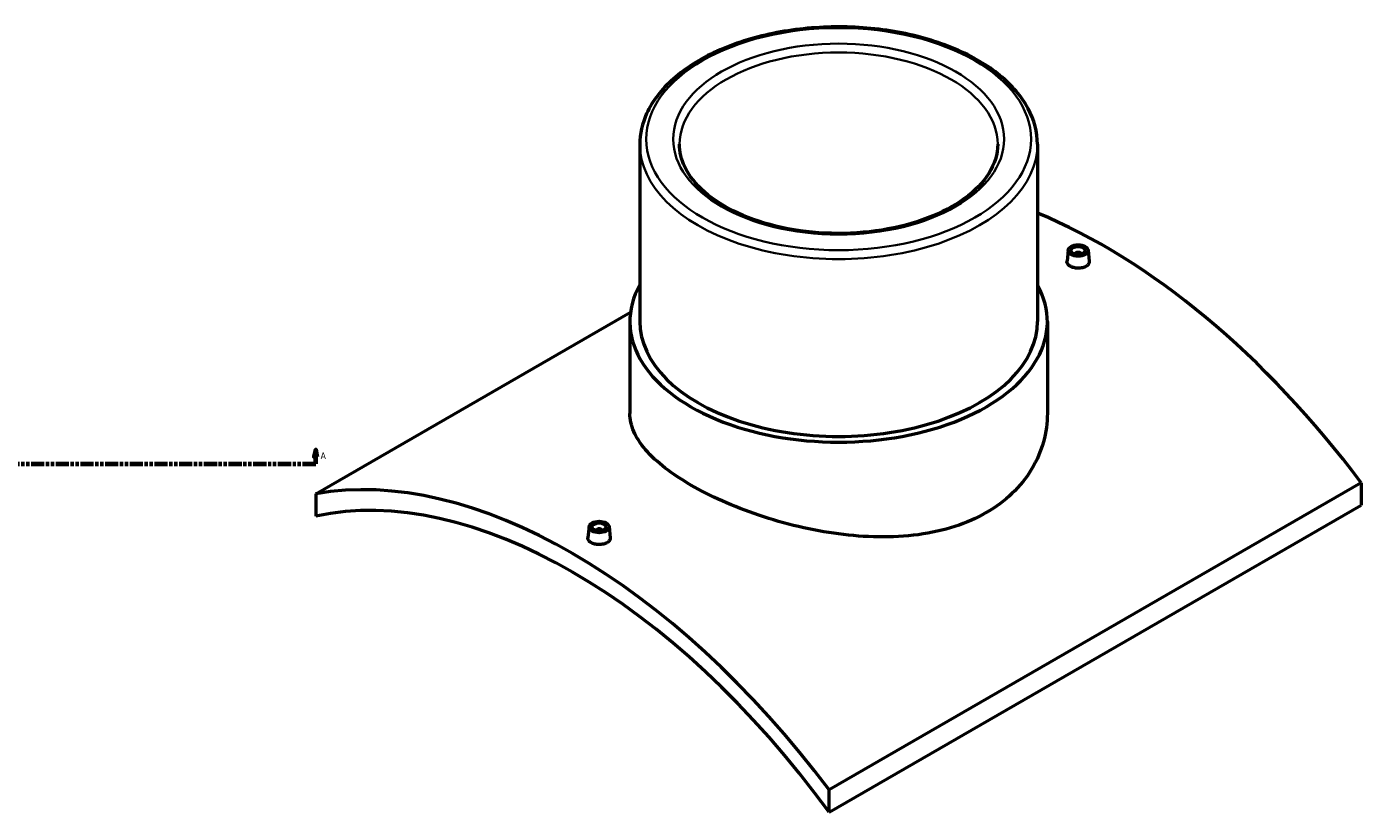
# Model space of a CAD drawing. Header units: millimetres. Extents: x -409 to 1791, y -460 to 2512.
# Tile 4 of 7: x 851 to 1791, y 753 to 1306. Entities that reach past the tile are written whole.
import ezdxf

# ---------------------------------------------------------------- set-up
doc = ezdxf.new("R2010")
doc.units = ezdxf.units.MM
doc.linetypes.add('DOUBLE_DASH_CHAIN', pattern=[1.2403, 0.6614, -0.0827, 0.1654, -0.0827, 0.1654, -0.0827])
for name, color, linetype, lineweight in [('Section Line (ANSI)', 7, 'DOUBLE_DASH_CHAIN', 70), ('Visible (ANSI)', 7, 'Continuous', 50), ('Visible Narrow (ANSI)', 7, 'Continuous', 35)]:
    doc.layers.add(name, color=color, linetype=linetype, lineweight=lineweight)
doc.styles.add('Label Text (ANSI)', font='tahoma.ttf')

# ---------------------------------------------------------------- blocks, each defined once
blk = doc.blocks.new('2dTransSection0')
at = {"layer": 'Section Line (ANSI)', "linetype": 'Continuous'}
for p, q in [((159.17, 1008.35), (158.17, 1003.35)), ((159.17, 1003.35), (159.17, 1008.35)), ((160.17, 1003.35), (159.17, 1008.35)), ((1054.6, 1008.35), (1053.6, 1003.35)), ((1054.6, 1003.35), (1054.6, 1008.35)), ((1055.6, 1003.35), (1054.6, 1008.35)), ((158.17, 1003.35), (160.17, 1003.35)), ((159.17, 998.35), (159.17, 1003.35)), ((159.17, 998.35), (168.44, 998.35)), ((1045.33, 998.35), (1054.6, 998.35)), ((1053.6, 1003.35), (1055.6, 1003.35)), ((1054.6, 998.35), (1054.6, 1003.35))]:
    blk.add_line(p, q, dxfattribs=at)
at = {"layer": 'Section Line (ANSI)', "linetype": 'DOUBLE_DASH_CHAIN', "ltscale": 14.009244}
blk.add_line((159.17, 998.35), (1054.6, 998.35), dxfattribs=at)
at = {"layer": 'Section Line (ANSI)', "linetype": 'Continuous', "flags": 128}
for points in [[(160.17, 1003.35), (159.17, 1008.35), (158.17, 1003.35), (160.17, 1003.35)], [(1055.6, 1003.35), (1054.6, 1008.35), (1053.6, 1003.35), (1055.6, 1003.35)]]:
    blk.add_lwpolyline(points, dxfattribs=at)
at = {"layer": 'Section Line (ANSI)'}
for points in [[(160.17, 1003.35), (159.17, 1008.35), (158.17, 1003.35), (160.17, 1003.35)], [(1055.6, 1003.35), (1054.6, 1008.35), (1053.6, 1003.35), (1055.6, 1003.35)]]:
    blk.add_solid(points, dxfattribs=at)
at = {"layer": 'Section Line (ANSI)', "char_height": 4.57, "attachment_point": 7, "style": 'Label Text (ANSI)'}
for insert in [(151.81, 1001.85), (1058.07, 1001.85)]:
    blk.add_mtext('A', dxfattribs=dict(at, insert=insert))

msp = doc.modelspace()

# ---------------------------------------------------------------- linework, layer by layer
at = {"layer": 'Visible (ANSI)'}
for p, q in [((1282.798, 1223.453), (1282.798, 1098.529)), ((1562.798, 1223.453), (1562.798, 1098.529)), ((1584.457, 1148.871), (1583.615, 1141.032)), ((1598.43, 1148.871), (1599.271, 1141.039)), ((1589.443, 1145.975), (1589.443, 1146.171)), ((1593.443, 1145.975), (1593.443, 1146.171)), ((1054.749, 977.248), (1276.243, 1105.128)), ((1275.798, 1098.529), (1275.798, 1033.829)), ((1569.798, 1098.529), (1569.798, 1033.829)), ((1790.847, 985.005), (1416.081, 768.633)), ((1790.847, 985.005), (1790.847, 969.262)), ((1054.749, 977.248), (1054.749, 961.506)), ((1416.081, 752.891), (1790.847, 969.262)), ((1247.167, 954.136), (1246.325, 946.298)), ((1252.153, 951.437), (1252.153, 951.24)), ((1256.153, 951.437), (1256.153, 951.24)), ((1261.14, 954.136), (1261.981, 946.304)), ((1416.081, 752.891), (1416.081, 768.633))]:
    msp.add_line(p, q, dxfattribs=at)
for centre, major_axis, start_param, end_param in [((1610.181, 771.113), (233, -403.568), 1.7758844, 2.5004932), ((1591.443, 1146.171), (-2, 0), 2.9638821, 6.4608959), ((1422.798, 1098.529), (147, 0), 2.831748, 6.5930299), ((1422.798, 1098.529), (-140, 0), 0, 3.1415927), ((1235.415, 554.742), (-233, 403.568), 4.9174771, 6.0780972), ((1235.415, 554.742), (-225, 389.711), 4.8939834, 6.1015909), ((1254.153, 951.437), (-2, 0), 2.9638821, 6.4608959)]:
    msp.add_ellipse(centre, major_axis=major_axis, ratio=0.5773503, start_param=start_param, end_param=end_param, dxfattribs=at)
for centre, major_axis in [((1591.443, 1148.621), (7, 0)), ((1591.443, 1148.621), (5, 0)), ((1254.153, 953.886), (-7, 0)), ((1254.153, 953.886), (5, 0))]:
    msp.add_ellipse(centre, major_axis=major_axis, ratio=0.5773503, dxfattribs=at)
for points, knots in [([(1562.798, 1223.453), (1562.798, 1232.083), (1560.515, 1240.694), (1551.652, 1257.18), (1544.924, 1265.024), (1527.572, 1279.237), (1516.81, 1285.549), (1492.473, 1295.85), (1478.889, 1299.827), (1450.327, 1305.059), (1435.357, 1306.32), (1405.511, 1306.024), (1390.639, 1304.47), (1362.44, 1298.688), (1349.12, 1294.459), (1325.347, 1283.68), (1314.903, 1277.127), (1298.054, 1262.269), (1291.624, 1253.963), (1284.444, 1238.124), (1282.798, 1230.793), (1282.798, 1223.453)], [0.7853982, 0.7853982, 0.7853982, 0.7853982, 1.0863798, 1.0863798, 1.3993943, 1.3993943, 1.723626, 1.723626, 2.0489571, 2.0489571, 2.3733755, 2.3733755, 2.6974281, 2.6974281, 3.0219287, 3.0219287, 3.3473296, 3.3473296, 3.671002, 3.671002, 3.9269908, 3.9269908, 3.9269908, 3.9269908]), ([(1534.798, 1223.453), (1534.798, 1216.544), (1532.716, 1209.602), (1524.549, 1196.625), (1518.736, 1190.591), (1504.058, 1179.954), (1495.312, 1175.319), (1475.634, 1167.802), (1464.706, 1164.922), (1441.752, 1161.243), (1429.725, 1160.451), (1405.829, 1161.059), (1393.964, 1162.461), (1371.651, 1167.299), (1361.204, 1170.731), (1342.814, 1179.208), (1334.869, 1184.246), (1322.194, 1195.328), (1317.487, 1201.362), (1312.036, 1212.778), (1310.798, 1218.121), (1310.798, 1223.453)], [5.4977871, 5.4977871, 5.4977871, 5.4977871, 5.8463096, 5.8463096, 6.1705303, 6.1705303, 6.4840855, 6.4840855, 6.7977885, 6.7977885, 7.1126228, 7.1126228, 7.4278024, 7.4278024, 7.7423755, 7.7423755, 8.0557548, 8.0557548, 8.370388, 8.370388, 8.6393798, 8.6393798, 8.6393798, 8.6393798]), ([(1596.991, 1137.525), (1596.294, 1137.123), (1595.412, 1136.778), (1593.479, 1136.326), (1592.428, 1136.22), (1590.459, 1136.235), (1589.409, 1136.356), (1587.477, 1136.828), (1586.596, 1137.18), (1585.203, 1137.984), (1584.6, 1138.49), (1583.799, 1139.595), (1583.601, 1140.194), (1583.6, 1140.847), (1583.605, 1140.939), (1583.616, 1141.032)], [2.3634648, 2.3634648, 2.3634648, 2.3634648, 2.6589797, 2.6589797, 2.9544945, 2.9544945, 3.2498459, 3.2498459, 3.5451972, 3.5451972, 3.8405486, 3.8405486, 4.1358999, 4.1358999, 4.1839608, 4.1839608, 4.1839608, 4.1839608]), ([(1599.27, 1141.039), (1599.28, 1140.943), (1599.286, 1140.848), (1599.286, 1140.179), (1599.09, 1139.566), (1598.291, 1138.44), (1597.687, 1137.927), (1596.991, 1137.525)], [6.45130911, 6.45130911, 6.45130911, 6.45130911, 6.49947867, 6.49947867, 6.79493657, 6.79493657, 7.09039447, 7.09039447, 7.09039447, 7.09039447]), ([(1526.743, 963.976), (1520.167, 960.179), (1512.748, 956.874), (1496.63, 951.629), (1487.93, 949.686), (1469.823, 947.242), (1460.4, 946.734), (1441.478, 946.987), (1431.978, 947.746), (1413.621, 950.171), (1404.123, 951.924), (1385.199, 956.392), (1375.775, 959.104), (1357.664, 965.222), (1348.963, 968.631), (1332.844, 975.824), (1325.427, 979.607), (1312.28, 987.198), (1306.13, 991.247), (1295.317, 999.604), (1290.652, 1003.911), (1283.178, 1012.565), (1280.361, 1016.921), (1276.671, 1025.508), (1275.798, 1029.743), (1275.798, 1033.829)], [0, 0, 0, 0, 2.789856, 2.789856, 5.5797119, 5.5797119, 8.3695679, 8.3695679, 11.1594238, 11.1594238, 13.948254, 13.948254, 16.7370842, 16.7370842, 19.5259145, 19.5259145, 22.3147447, 22.3147447, 25.1035749, 25.1035749, 27.8924051, 27.8924051, 30.6812353, 30.6812353, 33.4700655, 33.4700655, 33.4700655, 33.4700655]), ([(1569.798, 1033.829), (1569.798, 1027.316), (1568.925, 1020.569), (1565.234, 1007.26), (1562.418, 1000.701), (1554.945, 988.378), (1550.282, 982.605), (1539.469, 972.301), (1533.319, 967.772), (1526.743, 963.976)], [78.0995549, 78.0995549, 78.0995549, 78.0995549, 80.8894109, 80.8894109, 83.6792668, 83.6792668, 86.4691228, 86.4691228, 89.2589787, 89.2589787, 89.2589787, 89.2589787]), ([(1259.701, 942.791), (1259.005, 942.389), (1258.122, 942.043), (1256.19, 941.592), (1255.139, 941.486), (1253.17, 941.5), (1252.119, 941.621), (1250.188, 942.094), (1249.306, 942.445), (1247.913, 943.249), (1247.31, 943.755), (1246.508, 944.861), (1246.311, 945.46), (1246.31, 946.113), (1246.315, 946.205), (1246.326, 946.298)], [0, 0, 0, 0, 0.2954579, 0.2954579, 0.5909158, 0.5909158, 0.8863241, 0.8863241, 1.1817324, 1.1817324, 1.4771407, 1.4771407, 1.772549, 1.772549, 1.8204984, 1.8204984, 1.8204984, 1.8204984]), ([(1261.98, 946.304), (1261.991, 946.209), (1261.996, 946.114), (1261.997, 945.445), (1261.801, 944.832), (1261.001, 943.705), (1260.397, 943.193), (1259.701, 942.791)], [4.08784181, 4.08784181, 4.08784181, 4.08784181, 4.13589993, 4.13589993, 4.4314148, 4.4314148, 4.72692966, 4.72692966, 4.72692966, 4.72692966])]:
    msp.add_open_spline(points, degree=3, knots=knots, dxfattribs=at)
at = {"layer": 'Visible Narrow (ANSI)'}
for major_axis in [(135.5, 0), (116.5, 0)]:
    msp.add_ellipse((1422.798, 1227.127), major_axis=major_axis, ratio=0.5773503, dxfattribs=at)
for major_axis, start_param, end_param in [((-112, 0), 3.1415927, 6.2831853), ((-140, 0), 0, 3.1415927)]:
    msp.add_ellipse((1422.798, 1223.453), major_axis=major_axis, ratio=0.5773503, start_param=start_param, end_param=end_param, dxfattribs=at)

# ---------------------------------------------------------------- block references
at = {"layer": 'Section Line (ANSI)'}
msp.add_blockref('2dTransSection0', (0, 0), dxfattribs=at)

doc.saveas('drawing.dxf')
